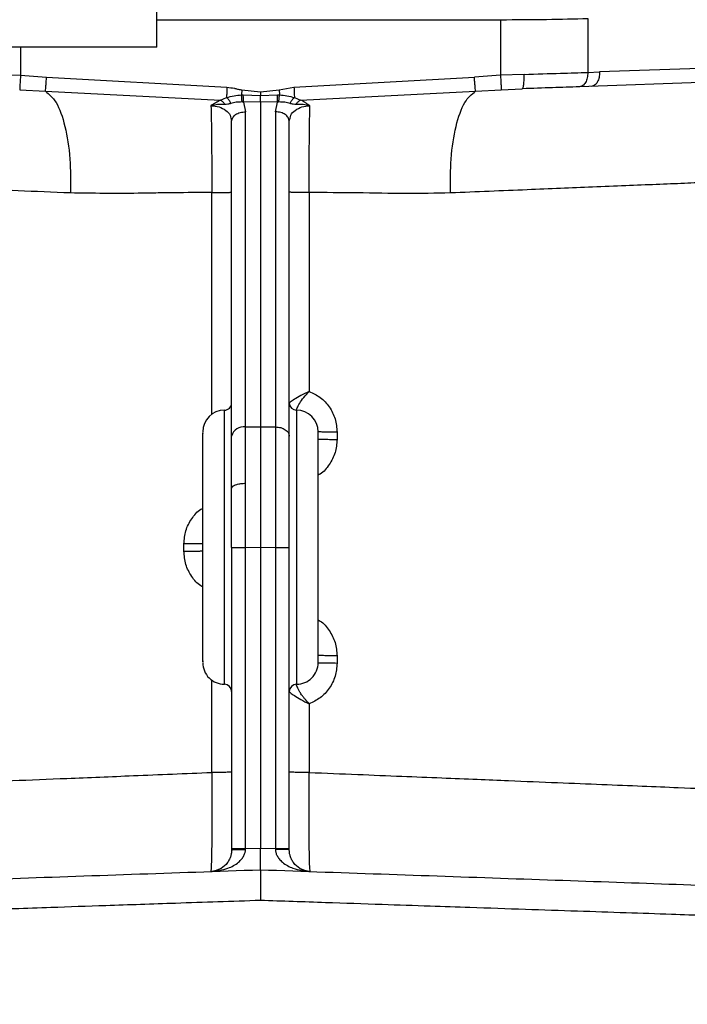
# Model space of a CAD drawing. Header units: inches. Extents: x 144.9 to 238.4, y 214.8 to 247.7.
# Tile 92 of 256: x 152.708 to 152.822, y 244.219 to 244.387. Entities that reach past the tile are written whole.
import ezdxf

# ---------------------------------------------------------------- set-up
doc = ezdxf.new("R2010")
doc.units = ezdxf.units.IN
doc.header["$LTSCALE"] = 0.25
doc.header["$MEASUREMENT"] = 0
doc.layers.add('ANNOTATIONS', color=1, linetype='Continuous')
doc.layers.add('MOTOR LH', color=7, linetype='Continuous')
doc.styles.add('ARIAL', font='arial.ttf', dxfattribs={"height": 0.09375})
doc.dimstyles.new('STANDARD$0', dxfattribs={"dimtxt": 0.09375, "dimasz": 0.09375, "dimexe": 0.03125, "dimexo": 0.046875, "dimgap": 0.09, "dimtad": 0, "dimtih": 1, "dimtoh": 1, "dimdec": 4, "dimzin": 0, "dimdsep": 46, "dimtxsty": 'ARIAL', "dimcen": 0.09, "dimadec": 0, "dimazin": 0, "dimtfac": 1, "dimtdec": 4, "dimtofl": 0, "dimtmove": 0, "dimatfit": 1, "dimfxl": 1, "dimtolj": 1, "dimtzin": 0, "dimarcsym": 0})

# ---------------------------------------------------------------- blocks, each defined once
blk = doc.blocks.new('*D64')
at = {"layer": 'ANNOTATIONS', "color": 0, "lineweight": -2, "transparency": 16777216}
for p, q in [((152.282684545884, 244.7210665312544), (152.282684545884, 245.6873671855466)), ((153.423309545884, 243.5376739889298), (153.423309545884, 245.6873671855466)), ((152.376434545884, 245.6561171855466), (152.5678870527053, 245.6561171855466)), ((153.329559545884, 245.6561171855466), (153.1381070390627, 245.6561171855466))]:
    blk.add_line(p, q, dxfattribs=at)
at = {"layer": 'ANNOTATIONS', "color": 0, "transparency": 16777216}
for points in [[(152.376434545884, 245.6717421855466), (152.376434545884, 245.6404921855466), (152.282684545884, 245.6561171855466)], [(153.329559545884, 245.6717421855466), (153.329559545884, 245.6404921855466), (153.423309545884, 245.6561171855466)]]:
    blk.add_solid(points, dxfattribs=at)
at = {"layer": 'defpoints', "color": 0, "transparency": 16777216}
for p in [(152.282684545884, 245.6561171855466), (152.282684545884, 244.6741915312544), (153.423309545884, 243.4907989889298)]:
    blk.add_point(p, dxfattribs=at)
at = {"layer": 'ANNOTATIONS', "color": 0, "transparency": 16777216, "insert": (152.852997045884, 245.6561171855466), "char_height": 0.09375, "attachment_point": 5, "style": 'ARIAL'}
blk.add_mtext('\\A1;18 5/8"', dxfattribs=at)
blk = doc.blocks.new('*D66')
at = {"layer": 'ANNOTATIONS', "color": 0, "lineweight": -2, "transparency": 16777216}
for p, q in [((151.9943491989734, 244.7850832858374), (151.9943491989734, 246.0537298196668)), ((153.423309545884, 243.5376739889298), (153.423309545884, 246.0537298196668)), ((152.0880991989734, 246.0224798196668), (152.5044876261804, 246.0224798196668)), ((153.329559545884, 246.0224798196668), (152.913171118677, 246.0224798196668))]:
    blk.add_line(p, q, dxfattribs=at)
at = {"layer": 'ANNOTATIONS', "color": 0, "transparency": 16777216}
for points in [[(152.0880991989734, 246.0381048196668), (152.0880991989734, 246.0068548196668), (151.9943491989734, 246.0224798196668)], [(153.329559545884, 246.0381048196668), (153.329559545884, 246.0068548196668), (153.423309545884, 246.0224798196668)]]:
    blk.add_solid(points, dxfattribs=at)
at = {"layer": 'defpoints', "color": 0, "transparency": 16777216}
for p in [(153.423309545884, 246.0224798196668), (151.9943491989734, 244.7382082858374), (153.423309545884, 243.4907989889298)]:
    blk.add_point(p, dxfattribs=at)
at = {"layer": 'ANNOTATIONS', "color": 0, "transparency": 16777216, "insert": (152.7088293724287, 246.0224798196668), "char_height": 0.09375, "attachment_point": 5, "style": 'ARIAL'}
blk.add_mtext('\\A1;24""', dxfattribs=at)

msp = doc.modelspace()

# ---------------------------------------------------------------- linework, layer by layer
at = {"layer": 'MOTOR LH'}
for p, q in [((152.7315051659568, 244.3826446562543), (152.7315051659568, 244.5807696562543)), ((152.8049995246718, 244.387540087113), (152.8049995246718, 244.3783507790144)), ((152.7315051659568, 244.3873326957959), (152.7901169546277, 244.3873326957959)), ((152.7901169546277, 244.3873326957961), (152.7901169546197, 244.3778536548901)), ((152.7315051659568, 244.3826446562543), (152.5847551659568, 244.3826446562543)), ((152.7082614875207, 244.3826446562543), (152.7082614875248, 244.3778536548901)), ((152.8404605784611, 244.3795891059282), (152.8070211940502, 244.3784213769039)), ((152.7042403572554, 244.37800941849), (152.7082614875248, 244.3778536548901)), ((152.7082614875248, 244.3778536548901), (152.7127167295, 244.3775546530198)), ((152.7127167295, 244.3775546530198), (152.7434757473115, 244.3758036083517)), ((152.754902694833, 244.3758036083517), (152.7856617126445, 244.3775546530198)), ((152.7901169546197, 244.3778536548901), (152.7856617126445, 244.3775546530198)), ((152.7941380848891, 244.37800941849), (152.7901169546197, 244.3778536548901)), ((152.8049995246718, 244.3783507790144), (152.8070211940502, 244.3784213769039)), ((152.7523497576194, 244.3753612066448), (152.754902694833, 244.3758036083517)), ((152.8390581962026, 244.3771299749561), (152.8035971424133, 244.3758916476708)), ((152.7081276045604, 244.3753998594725), (152.7125261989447, 244.3751206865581)), ((152.7125262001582, 244.3751206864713), (152.7423536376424, 244.3736320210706)), ((152.7423536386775, 244.3736320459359), (152.7434047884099, 244.3740596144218)), ((152.7460286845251, 244.3753612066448), (152.745951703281, 244.3744939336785)), ((152.745951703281, 244.3744939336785), (152.7462622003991, 244.3744952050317)), ((152.7460286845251, 244.3753612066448), (152.7491892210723, 244.3750451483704)), ((152.7462622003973, 244.3744952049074), (152.7491892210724, 244.3744204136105)), ((152.7462693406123, 244.3740760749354), (152.7462622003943, 244.3744952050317)), ((152.7491892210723, 244.3750451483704), (152.7523497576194, 244.3753612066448)), ((152.7491892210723, 244.375045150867), (152.749189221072, 244.3744204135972)), ((152.7491892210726, 244.3744204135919), (152.7521162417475, 244.3744952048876)), ((152.7521091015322, 244.3740760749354), (152.7521162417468, 244.3744952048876)), ((152.7521162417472, 244.3744952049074), (152.7524267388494, 244.3744939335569)), ((152.7523497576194, 244.3753612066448), (152.7524267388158, 244.3744939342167)), ((152.7549736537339, 244.3740596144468), (152.7560248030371, 244.3736320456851)), ((152.7560248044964, 244.3736320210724), (152.7858522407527, 244.3751206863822)), ((152.7858522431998, 244.3751206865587), (152.7902508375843, 244.3753998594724)), ((152.7902508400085, 244.3753998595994), (152.7938218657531, 244.375550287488)), ((152.744137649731, 244.3730331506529), (152.7440768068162, 244.3731876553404)), ((152.7491892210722, 244.3733216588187), (152.7462671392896, 244.3732857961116)), ((152.7462671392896, 244.3732857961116), (152.7466427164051, 244.3716411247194)), ((152.7491892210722, 244.3733216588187), (152.7491892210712, 244.3179220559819)), ((152.7521113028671, 244.3732857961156), (152.7491892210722, 244.3733216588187)), ((152.7517357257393, 244.3716411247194), (152.7521113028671, 244.3732857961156)), ((152.7542407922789, 244.373033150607), (152.75430163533, 244.3731876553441)), ((152.7442679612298, 244.3700601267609), (152.7444471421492, 244.3706527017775)), ((152.7466427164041, 244.3178896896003), (152.7466427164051, 244.3716411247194)), ((152.7517357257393, 244.3716411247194), (152.7517357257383, 244.3178896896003)), ((152.7541104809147, 244.3700601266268), (152.7539313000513, 244.370652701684)), ((152.7441395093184, 244.3705421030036), (152.7442679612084, 244.3700601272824)), ((152.7442679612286, 244.316308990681), (152.7442679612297, 244.3700601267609)), ((152.7541104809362, 244.3700601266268), (152.7542389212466, 244.3705420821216)), ((152.7541104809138, 244.316308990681), (152.7541104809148, 244.3700601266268)), ((152.7408821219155, 244.3199556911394), (152.7408839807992, 244.357850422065)), ((152.757494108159, 244.3578504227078), (152.757496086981, 244.3239462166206)), ((152.7430376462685, 244.2739898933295), (152.7430376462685, 244.3207418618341)), ((152.7553407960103, 244.320741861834), (152.7553349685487, 244.3207471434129)), ((152.755340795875, 244.3207418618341), (152.755340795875, 244.2739898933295)), ((152.7466427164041, 244.3178896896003), (152.7491892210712, 244.3179220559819)), ((152.7491892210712, 244.3179220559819), (152.7517357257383, 244.3178896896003)), ((152.7622435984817, 244.3169865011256), (152.762243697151, 244.3157561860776)), ((152.7361332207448, 244.2966863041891), (152.7361333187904, 244.2979166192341)), ((152.7442679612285, 244.297340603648), (152.7442679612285, 244.2457464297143)), ((152.7466427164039, 244.297340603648), (152.749189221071, 244.2973729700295)), ((152.7466427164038, 244.2459537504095), (152.7466427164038, 244.297340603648)), ((152.749189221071, 244.2973729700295), (152.7517357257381, 244.297340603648)), ((152.749189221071, 244.2973729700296), (152.749189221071, 244.2460426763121)), ((152.7517357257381, 244.297340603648), (152.7517357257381, 244.2459537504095)), ((152.7541104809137, 244.2457464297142), (152.7541104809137, 244.297340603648)), ((152.7622466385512, 244.2788467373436), (152.7622467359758, 244.2776164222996)), ((152.7442679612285, 244.2767997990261), (152.7442583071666, 244.2767997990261)), ((152.7408789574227, 244.2589488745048), (152.7408798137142, 244.274767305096)), ((152.755331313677, 244.2739756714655), (152.7553407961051, 244.2739898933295)), ((152.7574987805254, 244.2706567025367), (152.7574994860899, 244.2589488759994)), ((152.7442583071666, 244.2521934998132), (152.7442679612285, 244.2521934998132)), ((152.7442679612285, 244.2459537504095), (152.7466427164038, 244.2459537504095)), ((152.7466398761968, 244.2458292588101), (152.7466427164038, 244.2459537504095)), ((152.7466427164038, 244.2459537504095), (152.749189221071, 244.2460426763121)), ((152.749189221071, 244.2460426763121), (152.7517357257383, 244.2459537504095)), ((152.7517357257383, 244.2459537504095), (152.7517385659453, 244.2458292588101)), ((152.7517357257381, 244.2459537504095), (152.7541104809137, 244.2459537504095))]:
    msp.add_line(p, q, dxfattribs=at)
for centre, radius, start, end in [((152.7430376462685, 244.3219721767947), 0.001230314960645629, 269.9999999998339, 2.101181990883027e-08), ((152.755340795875, 244.3219721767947), 0.001230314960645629, 180.0000000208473, 269.9999999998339), ((152.7430376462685, 244.3170509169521), 0.00369094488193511, 90.00000000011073, 179.9999999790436), ((152.755340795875, 244.3170509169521), 0.00369094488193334, 2.095645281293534e-08, 89.99999670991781), ((152.7463377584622, 244.3157736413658), 0.002137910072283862, 81.79918477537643, 165.4983561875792), ((152.7430376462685, 244.2776808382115), 0.003690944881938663, 179.9999999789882, 270.0000000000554), ((152.755340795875, 244.2776808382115), 0.00369094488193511, 270, 2.106718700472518e-08), ((152.7430376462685, 244.2727595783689), 0.001230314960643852, 2.084734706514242e-08, 90), ((152.755340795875, 244.2727595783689), 0.001230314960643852, 90, 179.9999999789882)]:
    msp.add_arc(centre, radius, start, end, dxfattribs=at)
for points, knots in [([(152.7901169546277, 244.3873326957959), (152.792802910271, 244.3873420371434), (152.798174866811, 244.3873607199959), (152.8027246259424, 244.3874802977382), (152.8049995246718, 244.387540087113)], [0, 0, 0, 0, 0.4999957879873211, 1, 1, 1, 1]), ([(152.7082614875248, 244.3778536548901), (152.7082451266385, 244.3775538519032), (152.7082111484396, 244.3769312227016), (152.7081669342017, 244.3761210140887), (152.7081355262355, 244.3755453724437), (152.708130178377, 244.3754471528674), (152.7081276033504, 244.3753998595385)], [0, 0, 0, 0, 0.2407582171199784, 0.5000053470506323, 0.75924950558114, 1, 1, 1, 1]), ([(152.7125262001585, 244.375120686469), (152.7125312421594, 244.3751852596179), (152.7125416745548, 244.3753188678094), (152.712586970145, 244.37589751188), (152.7126480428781, 244.3766774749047), (152.7126943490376, 244.3772688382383), (152.7127167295, 244.3775546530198)], [0, 0, 0, 0, 0.2416447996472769, 0.4999868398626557, 0.7583361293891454, 1, 1, 1, 1]), ([(152.7858522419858, 244.3751206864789), (152.7858472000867, 244.3751852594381), (152.7858367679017, 244.3753188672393), (152.785791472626, 244.375897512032), (152.7857303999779, 244.3766774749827), (152.7856840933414, 244.3772688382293), (152.7856617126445, 244.3775546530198)], [0, 0, 0, 0, 0.2416448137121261, 0.4999868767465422, 0.7583361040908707, 1, 1, 1, 1]), ([(152.7901169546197, 244.3778536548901), (152.7901333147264, 244.3775538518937), (152.7901672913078, 244.3769312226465), (152.7902115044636, 244.3761210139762), (152.7902429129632, 244.3755453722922), (152.7902482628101, 244.3754471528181), (152.7902508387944, 244.3753998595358)], [0, 0, 0, 0, 0.2407581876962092, 0.5000053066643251, 0.7592494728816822, 1, 1, 1, 1]), ([(152.7938218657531, 244.375550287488), (152.7938710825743, 244.3755846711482), (152.7939467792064, 244.3756375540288), (152.7940293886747, 244.3759453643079), (152.7940825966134, 244.376262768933), (152.794120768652, 244.3766559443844), (152.79415116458, 244.3772268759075), (152.7941432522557, 244.3777010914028), (152.7941381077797, 244.3780094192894)], [0, 0, 0, 0, 0.2395353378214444, 0.3684110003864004, 0.4999998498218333, 0.6315887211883, 0.7604644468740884, 1, 1, 1, 1]), ([(152.7941380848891, 244.37800941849), (152.7962732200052, 244.3780762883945), (152.8001772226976, 244.3781985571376), (152.8034958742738, 244.3783033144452), (152.8049995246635, 244.3783507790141)], [0, 0, 0, 0, 0.5469092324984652, 1, 1, 1, 1]), ([(152.7434757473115, 244.3758036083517), (152.7434693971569, 244.375647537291), (152.7434564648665, 244.3753296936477), (152.7434376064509, 244.3748662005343), (152.7434197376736, 244.3744270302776), (152.7434097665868, 244.3741819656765), (152.743404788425, 244.3740596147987)], [0, 0, 0, 0, 0.2414344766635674, 0.4916889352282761, 0.7462207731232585, 0.9999999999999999, 0.9999999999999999, 0.9999999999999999, 0.9999999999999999]), ([(152.7434757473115, 244.3758036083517), (152.7439071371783, 244.3757634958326), (152.7443650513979, 244.3757209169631), (152.7449970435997, 244.3755757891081), (152.7454152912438, 244.3754651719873), (152.745815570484, 244.3753973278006), (152.7460286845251, 244.3753612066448)], [0, 0, 0, 0, 0.4998569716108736, 0.5305910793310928, 0.7500803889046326, 1, 1, 1, 1]), ([(152.754902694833, 244.3758036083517), (152.7549090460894, 244.3756475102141), (152.7549219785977, 244.375329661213), (152.754940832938, 244.37486626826), (152.7549587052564, 244.3744270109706), (152.7549686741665, 244.3741819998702), (152.7549736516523, 244.3740596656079)], [0, 0, 0, 0, 0.2414772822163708, 0.4916990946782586, 0.7462049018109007, 1, 1, 1, 1]), ([(152.8035971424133, 244.3758916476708), (152.8020963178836, 244.3758392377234), (152.7990945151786, 244.375734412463), (152.7955794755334, 244.3756116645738), (152.7938218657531, 244.3755502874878)], [0, 0, 0, 0, 0.4999744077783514, 1, 1, 1, 1]), ([(152.7125261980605, 244.3751206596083), (152.713158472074, 244.3746174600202), (152.7144581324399, 244.3735831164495), (152.7159282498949, 244.3693655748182), (152.7168078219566, 244.363848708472), (152.7167896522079, 244.3597509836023), (152.7167809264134, 244.3577831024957)], [0, 0, 0, 0, 0.246397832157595, 0.5064789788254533, 0.7629927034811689, 1, 1, 1, 1]), ([(152.7434047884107, 244.3740596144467), (152.7438248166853, 244.3741789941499), (152.7446384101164, 244.3744102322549), (152.7455235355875, 244.3744666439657), (152.7459517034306, 244.3744939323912)], [0, 0, 0, 0, 0.5162631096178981, 1, 1, 1, 1]), ([(152.7440768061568, 244.3731876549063), (152.7440358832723, 244.3732720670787), (152.743953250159, 244.3734425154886), (152.7437864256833, 244.3736834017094), (152.7436009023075, 244.3738982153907), (152.7434693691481, 244.3740064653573), (152.7434047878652, 244.3740596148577)], [0, 0, 0, 0, 0.2497396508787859, 0.5042842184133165, 0.7566091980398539, 1, 1, 1, 1]), ([(152.7460471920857, 244.3733010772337), (152.74604336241, 244.3733869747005), (152.7460355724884, 244.3735616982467), (152.7460133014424, 244.3738713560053), (152.7459850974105, 244.3741922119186), (152.7459627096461, 244.3743944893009), (152.7459517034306, 244.3744939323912)], [0, 0, 0, 0, 0.2458102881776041, 0.5000013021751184, 0.7541919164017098, 1, 1, 1, 1]), ([(152.7462671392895, 244.373285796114), (152.7462688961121, 244.373402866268), (152.746272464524, 244.3736406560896), (152.7462703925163, 244.3739294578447), (152.7462693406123, 244.3740760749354)], [0, 0, 0, 0, 0.4923261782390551, 1, 1, 1, 1]), ([(152.7491892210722, 244.3733216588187), (152.7491892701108, 244.3733967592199), (152.7491893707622, 244.3735509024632), (152.7491895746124, 244.3738279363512), (152.7491893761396, 244.3741258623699), (152.7491892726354, 244.3743224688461), (152.749189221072, 244.374420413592)], [0, 0, 0, 0, 0.2381863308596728, 0.4888763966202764, 0.7453701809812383, 1, 1, 1, 1]), ([(152.7521113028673, 244.3732857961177), (152.7521095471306, 244.3734028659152), (152.7521059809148, 244.3736406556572), (152.7521080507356, 244.3739294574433), (152.7521091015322, 244.3740760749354)], [0, 0, 0, 0, 0.4923248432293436, 1, 1, 1, 1]), ([(152.7523312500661, 244.3733010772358), (152.7523350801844, 244.3733869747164), (152.7523428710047, 244.3735616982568), (152.7523651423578, 244.3738713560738), (152.7523933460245, 244.3741922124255), (152.7524157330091, 244.3743944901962), (152.7524267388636, 244.3744939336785)], [0, 0, 0, 0, 0.2458101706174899, 0.500000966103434, 0.7541912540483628, 1, 1, 1, 1]), ([(152.7524267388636, 244.3744939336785), (152.7528549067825, 244.3744666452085), (152.7537400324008, 244.3744102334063), (152.7545536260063, 244.3741789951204), (152.7549736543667, 244.3740596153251)], [0, 0, 0, 0, 0.4837368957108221, 1, 1, 1, 1]), ([(152.754301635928, 244.3731876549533), (152.7543425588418, 244.3732720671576), (152.7544251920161, 244.3734425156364), (152.7545920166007, 244.3736834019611), (152.7547775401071, 244.3738982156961), (152.7549090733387, 244.374006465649), (152.7549736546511, 244.3740596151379)], [0, 0, 0, 0, 0.2497396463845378, 0.5042842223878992, 0.756609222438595, 0.9999999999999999, 0.9999999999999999, 0.9999999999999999, 0.9999999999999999]), ([(152.7815978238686, 244.357783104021), (152.7815890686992, 244.35975099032), (152.7815708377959, 244.3638487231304), (152.7824503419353, 244.3693655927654), (152.7839203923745, 244.3735831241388), (152.7852199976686, 244.3746174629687), (152.7858522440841, 244.3751206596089)], [0, 0, 0, 0, 0.237007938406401, 0.4935220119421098, 0.7536029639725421, 1, 1, 1, 1]), ([(152.7407514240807, 244.3726537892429), (152.7407671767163, 244.3719886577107), (152.7408077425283, 244.3702758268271), (152.7408544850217, 244.3665406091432), (152.7408828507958, 244.3620756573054), (152.740883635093, 244.3591430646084), (152.740883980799, 244.3578504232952)], [0, 0, 0, 0, 0.1938026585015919, 0.499075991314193, 0.7792004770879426, 1, 1, 1, 1]), ([(152.7430779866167, 244.3728937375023), (152.7426894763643, 244.3728985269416), (152.7419564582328, 244.3729075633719), (152.7411367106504, 244.372735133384), (152.7407514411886, 244.3726540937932)], [0, 0, 0, 0, 0.5300145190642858, 1, 1, 1, 1]), ([(152.7407514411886, 244.3726540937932), (152.7412224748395, 244.3726111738), (152.7421671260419, 244.3725250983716), (152.7433126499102, 244.3719111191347), (152.7440164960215, 244.3712030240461), (152.7441083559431, 244.3707094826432), (152.7441395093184, 244.3705421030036)], [0, 0, 0, 0, 0.2824160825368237, 0.5663813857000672, 0.85294257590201, 1, 1, 1, 1]), ([(152.7423536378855, 244.3736320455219), (152.7420859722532, 244.3734823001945), (152.7415507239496, 244.3731828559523), (152.7410180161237, 244.3728302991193), (152.7407517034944, 244.3726540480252)], [0, 0, 0, 0, 0.5000774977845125, 1, 1, 1, 1]), ([(152.7423536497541, 244.3736320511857), (152.7424240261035, 244.3735978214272), (152.7425666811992, 244.3735284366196), (152.7427666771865, 244.3733549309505), (152.7429451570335, 244.3731425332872), (152.7430339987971, 244.3729758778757), (152.7430778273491, 244.3728936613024)], [0, 0, 0, 0, 0.2466658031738, 0.4999994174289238, 0.7533333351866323, 1, 1, 1, 1]), ([(152.7441376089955, 244.3730331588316), (152.7439619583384, 244.3729870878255), (152.7436057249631, 244.3728936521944), (152.7432555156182, 244.3728937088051), (152.7430779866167, 244.3728937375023)], [0, 0, 0, 0, 0.4930774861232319, 1, 1, 1, 1]), ([(152.7460471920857, 244.3733010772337), (152.7457066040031, 244.3732924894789), (152.7450100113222, 244.3732749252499), (152.7444326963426, 244.3731149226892), (152.7441376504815, 244.3730331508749)], [0, 0, 0, 0, 0.4889343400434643, 1, 1, 1, 1]), ([(152.746267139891, 244.3732857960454), (152.7462306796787, 244.3732894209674), (152.7461574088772, 244.3732967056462), (152.7460840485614, 244.3732996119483), (152.7460471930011, 244.3733010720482)], [0, 0, 0, 0, 0.4976090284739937, 1, 1, 1, 1]), ([(152.752331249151, 244.3733010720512), (152.7522943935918, 244.3732996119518), (152.7522210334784, 244.3732967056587), (152.7521477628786, 244.3732894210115), (152.7521113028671, 244.3732857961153)], [0, 0, 0, 0, 0.5023923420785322, 0.9999999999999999, 0.9999999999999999, 0.9999999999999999, 0.9999999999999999]), ([(152.7542407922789, 244.373033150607), (152.7539457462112, 244.3731149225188), (152.7533684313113, 244.3732749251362), (152.752671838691, 244.3732924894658), (152.7523312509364, 244.3733010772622)], [0, 0, 0, 0, 0.5110660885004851, 1, 1, 1, 1]), ([(152.7542389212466, 244.3705420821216), (152.7542700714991, 244.3707094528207), (152.7543619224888, 244.3712029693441), (152.7550657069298, 244.3719110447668), (152.7562111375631, 244.3725250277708), (152.7571557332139, 244.372611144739), (152.7576267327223, 244.372654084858)], [0, 0, 0, 0, 0.1470567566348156, 0.433617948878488, 0.7175874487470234, 1, 1, 1, 1]), ([(152.7553004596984, 244.3728937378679), (152.7551229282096, 244.3728937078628), (152.7547727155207, 244.3728936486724), (152.7544164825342, 244.3729870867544), (152.7542408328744, 244.3730331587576)], [0, 0, 0, 0, 0.5069247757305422, 1, 1, 1, 1]), ([(152.7576267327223, 244.372654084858), (152.7572420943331, 244.3727350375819), (152.756422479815, 244.3729075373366), (152.7556894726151, 244.3728985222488), (152.7553004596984, 244.3728937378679)], [0, 0, 0, 0, 0.469291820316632, 0.9999999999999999, 0.9999999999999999, 0.9999999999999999, 0.9999999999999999]), ([(152.7553006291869, 244.3728936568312), (152.7553444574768, 244.3729758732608), (152.7554332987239, 244.3731425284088), (152.7556117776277, 244.37335492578), (152.755811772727, 244.3735284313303), (152.7559544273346, 244.3735978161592), (152.7560248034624, 244.3736320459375)], [0, 0, 0, 0, 0.2466665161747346, 0.5000003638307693, 0.7533340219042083, 1, 1, 1, 1]), ([(152.7576267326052, 244.3726540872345), (152.7576267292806, 244.3726541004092), (152.7576267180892, 244.3726541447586), (152.7576266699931, 244.3726543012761), (152.7576264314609, 244.3726548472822), (152.7576250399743, 244.3726567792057), (152.7576162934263, 244.3726632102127), (152.7575957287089, 244.3726739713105), (152.7575627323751, 244.3726979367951), (152.7574977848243, 244.3727403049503), (152.7573724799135, 244.3728242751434), (152.7571276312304, 244.372982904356), (152.7566750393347, 244.3732748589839), (152.7562805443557, 244.3734915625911), (152.7560248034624, 244.3736320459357)], [0, 0, 0, 0, 2.810596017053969e-05, 9.461166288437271e-05, 0.0003359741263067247, 0.001220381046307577, 0.004519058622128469, 0.01747225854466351, 0.03478294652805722, 0.06923594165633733, 0.1374645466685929, 0.2711810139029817, 0.527525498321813, 1, 1, 1, 1]), ([(152.7574941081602, 244.3578504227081), (152.7574942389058, 244.3590519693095), (152.757494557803, 244.3619826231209), (152.7575215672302, 244.3663723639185), (152.7575687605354, 244.3701979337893), (152.7576095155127, 244.3719238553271), (152.7576267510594, 244.3726537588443)], [0, 0, 0, 0, 0.205336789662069, 0.5008303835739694, 0.7888979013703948, 1, 1, 1, 1]), ([(152.7167809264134, 244.3577831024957), (152.713780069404, 244.35790591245), (152.7079480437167, 244.3581445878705), (152.6998822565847, 244.3584748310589), (152.692262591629, 244.3587871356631), (152.6851045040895, 244.3590800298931), (152.6784178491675, 244.3593538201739), (152.6712658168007, 244.3596469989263), (152.664118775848, 244.3599388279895), (152.6577190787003, 244.3602001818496), (152.6529987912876, 244.3603942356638), (152.651335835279, 244.360462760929), (152.6505129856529, 244.3604966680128)], [0, 0, 0, 0, 0.08837699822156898, 0.1717565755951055, 0.2501394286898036, 0.3362471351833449, 0.4196069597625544, 0.5002199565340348, 0.6289848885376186, 0.7552000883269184, 0.8788702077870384, 1, 1, 1, 1]), ([(152.8478654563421, 244.3604966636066), (152.8470430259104, 244.3604627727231), (152.8453809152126, 244.3603942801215), (152.8411933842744, 244.3602221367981), (152.8364704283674, 244.3600290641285), (152.831589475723, 244.3598298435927), (152.8265201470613, 244.3596226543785), (152.8214990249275, 244.3594168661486), (152.8167060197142, 244.3592205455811), (152.8114766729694, 244.359006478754), (152.8042650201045, 244.3587113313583), (152.7944703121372, 244.3583098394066), (152.7860152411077, 244.3579638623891), (152.7815978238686, 244.357783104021)], [0, 0, 0, 0, 0.1211240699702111, 0.2447886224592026, 0.3286819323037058, 0.4137093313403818, 0.4998722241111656, 0.5600793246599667, 0.6218325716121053, 0.6851324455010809, 0.7499794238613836, 0.8693748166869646, 1, 1, 1, 1]), ([(152.7408839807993, 244.3578504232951), (152.7387419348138, 244.3578464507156), (152.7355544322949, 244.357840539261), (152.7316388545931, 244.3577771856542), (152.7296621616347, 244.3577458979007), (152.7286695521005, 244.3577300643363), (152.728413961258, 244.3577259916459), (152.728346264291, 244.3577249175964), (152.7283266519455, 244.3577246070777), (152.7244177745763, 244.3576638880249), (152.7205983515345, 244.3577235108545), (152.7167809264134, 244.3577831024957)], [0, 0, 0, 0, 0.2615706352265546, 0.3892339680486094, 0.4824090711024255, 0.506244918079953, 0.512474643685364, 0.5141674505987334, 0.5146583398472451, 0.514912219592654, 1, 1, 1, 1]), ([(152.7815978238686, 244.357783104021), (152.77907443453, 244.3577298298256), (152.7738506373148, 244.3576195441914), (152.7657811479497, 244.3578232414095), (152.7602293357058, 244.3578414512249), (152.757494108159, 244.3578504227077)], [0, 0, 0, 0, 0.3216064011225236, 0.6657738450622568, 1, 1, 1, 1]), ([(152.7574960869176, 244.3239462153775), (152.757013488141, 244.3237077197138), (152.7560616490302, 244.3232373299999), (152.7549596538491, 244.3225885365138), (152.7542432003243, 244.3221042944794), (152.75415283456, 244.3220167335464), (152.754110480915, 244.3219756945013)], [0, 0, 0, 0, 0.2768584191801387, 0.5460533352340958, 0.7872391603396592, 0.9999999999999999, 0.9999999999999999, 0.9999999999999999, 0.9999999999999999]), ([(152.7553349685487, 244.3207471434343), (152.755335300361, 244.3207778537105), (152.7553359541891, 244.3208383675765), (152.7554724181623, 244.3211988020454), (152.7558317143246, 244.3218903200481), (152.7565424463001, 244.3229126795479), (152.7571772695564, 244.3236006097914), (152.7574961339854, 244.32394614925)], [0, 0, 0, 0, 0.1351017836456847, 0.2662148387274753, 0.5145907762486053, 0.7561845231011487, 1, 1, 1, 1]), ([(152.7574960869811, 244.3239462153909), (152.7581489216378, 244.3236369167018), (152.7594773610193, 244.3230075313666), (152.7610010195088, 244.3213363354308), (152.7620447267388, 244.3192787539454), (152.7621772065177, 244.3177517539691), (152.7622435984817, 244.3169865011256)], [0, 0, 0, 0, 0.2409171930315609, 0.490237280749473, 0.7445334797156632, 1, 1, 1, 1]), ([(152.7393467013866, 244.277960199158), (152.7393467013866, 244.2778812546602), (152.7393467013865, 244.2775490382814), (152.7393467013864, 244.2796154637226), (152.7393467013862, 244.2839404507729), (152.7393467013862, 244.2902110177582), (152.7393467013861, 244.2973741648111), (152.7393467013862, 244.3045321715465), (152.7393467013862, 244.3107962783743), (152.7393467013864, 244.3151184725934), (152.7393467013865, 244.3171840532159), (152.7393467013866, 244.3168507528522), (152.7393467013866, 244.3167717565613)], [0, 0, 0, 0, 0.03616353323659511, 0.152184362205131, 0.268109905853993, 0.3841755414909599, 0.5001645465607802, 0.6160475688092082, 0.7319361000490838, 0.8478961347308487, 0.9639495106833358, 1, 1, 1, 1]), ([(152.7466372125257, 244.3082745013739), (152.7466374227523, 244.3099896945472), (152.7466378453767, 244.313437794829), (152.7466410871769, 244.3164006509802), (152.7466427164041, 244.3178896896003)], [0, 0, 0, 0, 0.4974313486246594, 1, 1, 1, 1]), ([(152.7491892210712, 244.3179220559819), (152.7491893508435, 244.3164369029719), (152.7491896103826, 244.3134666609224), (152.7491901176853, 244.3083550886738), (152.7491896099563, 244.3029544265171), (152.7491893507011, 244.2992334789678), (152.749189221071, 244.2973729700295)], [0, 0, 0, 0, 0.2500060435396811, 0.5000013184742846, 0.7499959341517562, 1, 1, 1, 1]), ([(152.7517357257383, 244.3178896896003), (152.7517374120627, 244.3164045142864), (152.751740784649, 244.3134342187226), (152.7517424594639, 244.3083226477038), (152.7517407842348, 244.3029220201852), (152.7517374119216, 244.2992010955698), (152.7517357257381, 244.297340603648)], [0, 0, 0, 0, 0.250005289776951, 0.5000013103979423, 0.7499966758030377, 1, 1, 1, 1]), ([(152.7590317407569, 244.2776808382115), (152.7590317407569, 244.2779437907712), (152.7590317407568, 244.2783482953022), (152.7590317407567, 244.2808029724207), (152.7590317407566, 244.2833435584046), (152.7590317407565, 244.2864972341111), (152.7590317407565, 244.291080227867), (152.7590317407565, 244.2973658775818), (152.7590317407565, 244.3036515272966), (152.7590317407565, 244.3082345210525), (152.7590317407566, 244.311388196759), (152.7590317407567, 244.3139287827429), (152.7590317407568, 244.3163834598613), (152.7590317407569, 244.3167879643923), (152.7590317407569, 244.3170509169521)], [0, 0, 0, 0, 0.1197284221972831, 0.1841803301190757, 0.2499999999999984, 0.3158196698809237, 0.3802715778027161, 0.5000000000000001, 0.6197284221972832, 0.6841803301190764, 0.7500000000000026, 0.8158196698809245, 0.8802715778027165, 1, 1, 1, 1]), ([(152.7442679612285, 244.3074334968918), (152.7442679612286, 244.3090248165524), (152.7442679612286, 244.3122074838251), (152.7442679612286, 244.3149418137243), (152.7442679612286, 244.316308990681)], [0, 0, 0, 0, 0.4999956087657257, 1, 1, 1, 1]), ([(152.7541104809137, 244.297340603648), (152.7541104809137, 244.2990562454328), (152.7541104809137, 244.3024909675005), (152.7541104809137, 244.3074780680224), (152.7541104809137, 244.3121979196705), (152.7541104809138, 244.3149395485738), (152.7541104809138, 244.316308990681)], [0, 0, 0, 0, 0.2497497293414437, 0.5000000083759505, 0.7502502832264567, 1, 1, 1, 1]), ([(152.762243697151, 244.3157561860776), (152.7621785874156, 244.3149875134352), (152.7620487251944, 244.3134543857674), (152.7609821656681, 244.3114304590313), (152.7599231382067, 244.3101142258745), (152.7591487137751, 244.3097067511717), (152.7590317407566, 244.3096452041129)], [0, 0, 0, 0, 0.3181762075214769, 0.6346066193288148, 0.9448091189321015, 1, 1, 1, 1]), ([(152.7442679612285, 244.3074334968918), (152.7443094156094, 244.3075501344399), (152.7443955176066, 244.3077923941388), (152.7450311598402, 244.3080706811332), (152.745825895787, 244.3082378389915), (152.7463735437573, 244.308262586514), (152.7466372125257, 244.3082745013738)], [0, 0, 0, 0, 0.270727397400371, 0.5623089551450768, 0.7892707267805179, 1, 1, 1, 1]), ([(152.7442679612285, 244.297340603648), (152.7442679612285, 244.2990616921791), (152.7442679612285, 244.3025038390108), (152.7442679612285, 244.3057902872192), (152.7442679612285, 244.3074334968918)], [0, 0, 0, 0, 0.5000043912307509, 1, 1, 1, 1]), ([(152.7466427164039, 244.297340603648), (152.7466410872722, 244.2992146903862), (152.7466378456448, 244.3029437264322), (152.7466374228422, 244.3065036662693), (152.7466372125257, 244.3082745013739)], [0, 0, 0, 0, 0.5025660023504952, 1, 1, 1, 1]), ([(152.7361333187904, 244.2979166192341), (152.7361980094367, 244.2986825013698), (152.7363272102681, 244.3002121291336), (152.7373909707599, 244.3022381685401), (152.7384539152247, 244.3035547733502), (152.7392292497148, 244.3039637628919), (152.7393467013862, 244.3040257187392)], [0, 0, 0, 0, 0.3173912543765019, 0.6338971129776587, 0.9445408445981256, 1, 1, 1, 1]), ([(152.7393467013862, 244.2905762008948), (152.7392299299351, 244.2906377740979), (152.7384552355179, 244.2910462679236), (152.7373929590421, 244.2923611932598), (152.736327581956, 244.2943866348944), (152.7361980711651, 244.2959189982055), (152.7361332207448, 244.2966863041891)], [0, 0, 0, 0, 0.05512072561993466, 0.3656862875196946, 0.6823777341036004, 1, 1, 1, 1]), ([(152.7590317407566, 244.284958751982), (152.7591488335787, 244.2848971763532), (152.7599223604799, 244.2844904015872), (152.7609823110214, 244.2831752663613), (152.7620508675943, 244.281150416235), (152.7621811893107, 244.2796168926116), (152.7622466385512, 244.2788467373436)], [0, 0, 0, 0, 0.05522658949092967, 0.3648323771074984, 0.6810106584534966, 0.9999999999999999, 0.9999999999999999, 0.9999999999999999, 0.9999999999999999]), ([(152.7622467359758, 244.2776164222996), (152.7621806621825, 244.2768526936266), (152.7620485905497, 244.2753261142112), (152.7610065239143, 244.2732695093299), (152.7594829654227, 244.2715967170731), (152.7581523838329, 244.2709663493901), (152.7574987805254, 244.2706567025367)], [0, 0, 0, 0, 0.2547049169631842, 0.5091170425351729, 0.7588703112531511, 1, 1, 1, 1]), ([(152.7574987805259, 244.2706567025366), (152.7574985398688, 244.2706567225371), (152.7574978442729, 244.2706567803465), (152.7574957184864, 244.2706576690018), (152.7574897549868, 244.2706633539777), (152.7574808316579, 244.2706765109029), (152.75745822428, 244.2706975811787), (152.7574190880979, 244.2707397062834), (152.7573390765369, 244.2708227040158), (152.7571823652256, 244.2709920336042), (152.757030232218, 244.2711625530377), (152.7568898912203, 244.2713250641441), (152.7567251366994, 244.2715198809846), (152.7565317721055, 244.2717613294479), (152.7562953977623, 244.2720783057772), (152.7560426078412, 244.2724422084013), (152.7556766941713, 244.273036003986), (152.7553612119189, 244.2737152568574), (152.7553410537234, 244.2738908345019), (152.7553313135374, 244.2739756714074)], [0, 0, 0, 0, 0.000124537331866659, 0.0003599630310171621, 0.001169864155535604, 0.004310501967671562, 0.008554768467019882, 0.01704809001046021, 0.03405486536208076, 0.06815678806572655, 0.1367389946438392, 0.1535150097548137, 0.1818317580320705, 0.2727556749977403, 0.3217241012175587, 0.4053643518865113, 0.5337320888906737, 0.7747052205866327, 1, 1, 1, 1]), ([(152.754110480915, 244.2727501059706), (152.754152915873, 244.2726947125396), (152.7542434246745, 244.2725765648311), (152.7549608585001, 244.2720526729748), (152.756063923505, 244.2713737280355), (152.7570160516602, 244.2708979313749), (152.757498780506, 244.2706567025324)], [0, 0, 0, 0, 0.212950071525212, 0.4541975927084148, 0.7232782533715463, 1, 1, 1, 1]), ([(152.6480540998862, 244.2551581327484), (152.6485668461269, 244.2551790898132), (152.6495982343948, 244.2552212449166), (152.6528399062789, 244.2553536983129), (152.6568951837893, 244.2555190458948), (152.6614724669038, 244.2557061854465), (152.6662194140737, 244.2559001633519), (152.6716987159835, 244.2561237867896), (152.6770390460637, 244.2563416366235), (152.6819701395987, 244.2565431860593), (152.6863005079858, 244.2567202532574), (152.6909602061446, 244.2569106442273), (152.6959509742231, 244.2571143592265), (152.7012717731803, 244.2573314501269), (152.7079752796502, 244.2576048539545), (152.7166781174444, 244.2579615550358), (152.7280216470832, 244.2584247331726), (152.7363990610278, 244.2587662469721), (152.7408789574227, 244.2589488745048)], [0, 0, 0, 0, 0.08234597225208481, 0.1656387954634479, 0.2498793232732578, 0.3104312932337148, 0.3722804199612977, 0.4354267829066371, 0.4998704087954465, 0.5386141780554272, 0.5785337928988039, 0.619629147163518, 0.6619001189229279, 0.7053465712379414, 0.7499683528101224, 0.8208520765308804, 0.9041990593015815, 1, 1, 1, 1]), ([(152.7408789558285, 244.2589488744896), (152.7408918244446, 244.2567188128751), (152.74091751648, 244.252266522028), (152.7408853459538, 244.2466955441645), (152.7408114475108, 244.2428151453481), (152.7407410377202, 244.242310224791), (152.7407058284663, 244.2420577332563)], [0, 0, 0, 0, 0.2506443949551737, 0.5004084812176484, 0.7501733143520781, 1, 1, 1, 1]), ([(152.7576726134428, 244.2420577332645), (152.7576373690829, 244.2423107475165), (152.7575668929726, 244.242816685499), (152.7574929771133, 244.2467042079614), (152.757460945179, 244.2522771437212), (152.7574866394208, 244.2567250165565), (152.75749948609, 244.2589488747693)], [0, 0, 0, 0, 0.2500793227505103, 0.5000691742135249, 0.7500433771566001, 1, 1, 1, 1]), ([(152.75749948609, 244.2589488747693), (152.7602616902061, 244.2588362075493), (152.7655755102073, 244.2586194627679), (152.7731176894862, 244.2583121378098), (152.7799189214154, 244.2580343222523), (152.7859778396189, 244.2577862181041), (152.7926089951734, 244.257514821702), (152.7997865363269, 244.257222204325), (152.8074018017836, 244.2569113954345), (152.8142724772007, 244.2566305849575), (152.8214429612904, 244.2563373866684), (152.828636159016, 244.256044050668), (152.8354672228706, 244.2557650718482), (152.8420392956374, 244.2554963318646), (152.8477053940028, 244.2552653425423), (152.8494562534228, 244.2551936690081), (152.8503243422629, 244.2551581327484)], [0, 0, 0, 0, 0.059038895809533, 0.1135767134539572, 0.1636121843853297, 0.2091441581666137, 0.2501716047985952, 0.3166598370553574, 0.3805064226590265, 0.441710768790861, 0.5002723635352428, 0.5859020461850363, 0.6692275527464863, 0.750248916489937, 0.8761715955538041, 0.9999999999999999, 0.9999999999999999, 0.9999999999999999, 0.9999999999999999]), ([(152.7407058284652, 244.2420577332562), (152.7417007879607, 244.2421723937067), (152.7433694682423, 244.242364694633), (152.7451324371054, 244.243317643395), (152.7459871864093, 244.2441604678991), (152.7463659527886, 244.2447283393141), (152.7465909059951, 244.2452880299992), (152.7466242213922, 244.2456562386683), (152.7466398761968, 244.2458292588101)], [0, 0, 0, 0, 0.407906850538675, 0.6841143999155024, 0.7833402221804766, 0.8689319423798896, 0.9384115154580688, 1, 1, 1, 1]), ([(152.7442679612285, 244.2457464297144), (152.7442607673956, 244.2455744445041), (152.7442453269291, 244.2452053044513), (152.7441157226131, 244.2446479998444), (152.7438934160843, 244.2440857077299), (152.7433839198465, 244.2432561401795), (152.7423244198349, 244.24232824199), (152.7413104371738, 244.2421587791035), (152.7407058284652, 244.2420577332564)], [0, 0, 0, 0, 0.0613292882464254, 0.1316339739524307, 0.2170341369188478, 0.3158672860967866, 0.5920713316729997, 0.9999999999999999, 0.9999999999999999, 0.9999999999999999, 0.9999999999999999]), ([(152.7442679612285, 244.2457464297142), (152.7443006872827, 244.2457566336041), (152.7443687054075, 244.2457778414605), (152.7449147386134, 244.2458053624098), (152.7457115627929, 244.2458247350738), (152.7463383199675, 244.2458277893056), (152.7466398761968, 244.2458292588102)], [0, 0, 0, 0, 0.2405686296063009, 0.4999999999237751, 0.7594313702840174, 1, 1, 1, 1]), ([(152.7491892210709, 244.2423539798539), (152.7491892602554, 244.2423689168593), (152.7491893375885, 244.2423983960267), (152.7491895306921, 244.2426974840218), (152.7491890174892, 244.2433681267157), (152.7491895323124, 244.2443718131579), (152.7491893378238, 244.245294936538), (152.749189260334, 244.2457912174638), (152.749189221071, 244.2460426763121)], [0, 0, 0, 0, 0.1304412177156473, 0.2574343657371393, 0.4999995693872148, 0.742576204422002, 0.8695668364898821, 1, 1, 1, 1]), ([(152.7517385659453, 244.2458292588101), (152.7517541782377, 244.2456569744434), (152.7517876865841, 244.2452872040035), (152.7520133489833, 244.244726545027), (152.7523930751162, 244.2441587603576), (152.7532466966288, 244.2433171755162), (152.7550089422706, 244.2423647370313), (152.7566776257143, 244.2421724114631), (152.7576726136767, 244.2420577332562)], [0, 0, 0, 0, 0.06133121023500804, 0.1316339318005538, 0.2170340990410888, 0.3158672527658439, 0.5920713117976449, 1, 1, 1, 1]), ([(152.7541104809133, 244.2457464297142), (152.7540777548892, 244.2457566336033), (152.7540097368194, 244.2457778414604), (152.7534637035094, 244.2458053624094), (152.7526668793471, 244.2458247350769), (152.7520401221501, 244.2458277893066), (152.7517385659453, 244.2458292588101)], [0, 0, 0, 0, 0.2405686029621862, 0.499999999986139, 0.7594313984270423, 1, 1, 1, 1]), ([(152.7576726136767, 244.2420577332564), (152.7570680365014, 244.2421587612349), (152.7560540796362, 244.2423281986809), (152.7549940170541, 244.243256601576), (152.7544840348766, 244.2440873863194), (152.7542622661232, 244.2446497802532), (152.7541331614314, 244.2452061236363), (152.7541177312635, 244.2455737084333), (152.7541104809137, 244.2457464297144)], [0, 0, 0, 0, 0.4079068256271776, 0.6841143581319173, 0.7833401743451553, 0.8689318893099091, 0.938413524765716, 0.9999999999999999, 0.9999999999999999, 0.9999999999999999, 0.9999999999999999]), ([(152.664648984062, 244.2394017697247), (152.6712348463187, 244.2396317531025), (152.684406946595, 244.2400917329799), (152.7054977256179, 244.2408282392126), (152.7271628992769, 244.241584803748), (152.7418470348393, 244.2420975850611), (152.7491892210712, 244.2423539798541)], [0, 0, 0, 0, 0.2499845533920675, 0.4999833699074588, 0.749987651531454, 1, 1, 1, 1]), ([(152.74918922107, 244.2423539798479), (152.7491895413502, 244.242285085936), (152.7491900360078, 244.2421786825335), (152.7491895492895, 244.2415235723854), (152.7491891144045, 244.2408834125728), (152.7491893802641, 244.2400775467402), (152.7491893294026, 244.2390361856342), (152.7491886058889, 244.2380533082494), (152.7491889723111, 244.2374031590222), (152.7491891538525, 244.237238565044), (152.7491892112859, 244.237191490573), (152.749189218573, 244.2371771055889), (152.7491892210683, 244.2371721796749)], [0, 0, 0, 0, 0.2374975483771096, 0.3668037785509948, 0.4994017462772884, 0.6113714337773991, 0.7497157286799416, 0.9361142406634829, 0.9822486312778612, 0.9945741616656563, 0.9981420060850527, 1, 1, 1, 1]), ([(152.7491892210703, 244.2423539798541), (152.7565314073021, 244.2420975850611), (152.7712155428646, 244.241584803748), (152.7928807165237, 244.2408282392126), (152.8139714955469, 244.2400917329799), (152.8271435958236, 244.2396317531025), (152.8337294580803, 244.2394017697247)], [0, 0, 0, 0, 0.2500123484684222, 0.5000166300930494, 0.7500154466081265, 1, 1, 1, 1]), ([(152.5661525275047, 244.2309520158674), (152.5664495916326, 244.2309622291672), (152.5670463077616, 244.2309827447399), (152.5718788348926, 244.2311470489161), (152.5788556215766, 244.2313834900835), (152.587294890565, 244.2316708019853), (152.5963810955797, 244.2319798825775), (152.6071575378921, 244.2323458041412), (152.618338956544, 244.2327252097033), (152.6294799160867, 244.233104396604), (152.6402708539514, 244.2334717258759), (152.6521579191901, 244.2338756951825), (152.6651422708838, 244.2343163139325), (152.6777220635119, 244.2347433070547), (152.6897645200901, 244.2351528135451), (152.7012206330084, 244.2355421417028), (152.7123505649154, 244.2359200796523), (152.7236150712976, 244.2363034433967), (152.7355312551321, 244.2367083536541), (152.7443581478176, 244.2370081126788), (152.7491892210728, 244.2371721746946)], [0, 0, 0, 0, 0.08256546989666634, 0.1658502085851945, 0.2498583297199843, 0.3103092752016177, 0.3721205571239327, 0.4352938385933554, 0.4998308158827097, 0.5459526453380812, 0.5940184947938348, 0.6440292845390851, 0.6959859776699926, 0.749889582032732, 0.7886646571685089, 0.8303490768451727, 0.8749437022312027, 0.9079163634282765, 0.9496014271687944, 1, 1, 1, 1]), ([(152.7491892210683, 244.2371721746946), (152.7528909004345, 244.2370464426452), (152.7598243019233, 244.2368109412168), (152.7694845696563, 244.2364829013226), (152.7776935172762, 244.2362036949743), (152.7858477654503, 244.2359262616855), (152.7942350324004, 244.2356414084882), (152.803114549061, 244.235339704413), (152.8114138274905, 244.2350576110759), (152.8207327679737, 244.2347407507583), (152.8309880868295, 244.2343925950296), (152.8420318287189, 244.23401786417), (152.8523163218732, 244.2336685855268), (152.8618375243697, 244.2333447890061), (152.8706006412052, 244.2330464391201), (152.8796500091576, 244.2327385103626), (152.8888090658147, 244.2324276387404), (152.8978290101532, 244.2321214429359), (152.9057699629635, 244.2318515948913), (152.9126327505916, 244.2316180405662), (152.9190533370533, 244.2313995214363), (152.9246783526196, 244.2312087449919), (152.9290157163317, 244.2310615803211), (152.9317250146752, 244.2309692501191), (152.9320593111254, 244.2309577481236), (152.9322259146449, 244.2309520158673)], [0, 0, 0, 0, 0.03861467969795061, 0.07232692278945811, 0.1011376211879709, 0.1250475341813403, 0.1587645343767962, 0.1908440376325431, 0.2212864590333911, 0.2500921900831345, 0.2951444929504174, 0.3388444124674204, 0.3811925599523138, 0.4221895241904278, 0.4618358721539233, 0.5001321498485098, 0.5518711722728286, 0.6027368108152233, 0.6527299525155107, 0.7018514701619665, 0.750102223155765, 0.8131869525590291, 0.8758636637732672, 0.9381341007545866, 1, 1, 1, 1])]:
    msp.add_open_spline(points, degree=3, knots=knots, dxfattribs=at)
for points in [[(152.8049995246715, 244.3783507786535), (152.8049848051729, 244.3780328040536), (152.8049553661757, 244.3773968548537), (152.8046378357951, 244.3765908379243), (152.804169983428, 244.3760196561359), (152.8037880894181, 244.3759343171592), (152.8035971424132, 244.3758916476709)], [(152.8070211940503, 244.3784213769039), (152.8070064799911, 244.3781034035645), (152.8069770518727, 244.3774674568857), (152.8066595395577, 244.3766614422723), (152.8061917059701, 244.3760902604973), (152.8058098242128, 244.3760049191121), (152.8056188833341, 244.3759622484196)], [(152.7444471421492, 244.3706527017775), (152.7445979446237, 244.3708310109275), (152.7448995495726, 244.3711876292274), (152.7457060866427, 244.3715507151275), (152.7463305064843, 244.3716109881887), (152.7466427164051, 244.3716411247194)], [(152.7539313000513, 244.370652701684), (152.753780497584, 244.3708310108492), (152.7534788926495, 244.3711876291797), (152.7526723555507, 244.3715507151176), (152.7520479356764, 244.3716109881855), (152.7517357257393, 244.3716411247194)], [(152.7408839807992, 244.3578504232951), (152.7413362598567, 244.3578519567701), (152.7422408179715, 244.35785502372), (152.7433499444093, 244.3578701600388), (152.7441190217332, 244.357890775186), (152.744218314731, 244.3579068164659), (152.7442679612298, 244.3579148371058)], [(152.7574941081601, 244.3578504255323), (152.7570418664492, 244.3578519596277), (152.7561373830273, 244.3578550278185), (152.7550283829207, 244.3578701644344), (152.7542594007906, 244.3578907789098), (152.7541601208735, 244.3579068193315), (152.754110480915, 244.3579148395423)], [(152.7517357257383, 244.3178896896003), (152.7520495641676, 244.3178599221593), (152.7526772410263, 244.3178003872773), (152.7534593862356, 244.3174322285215), (152.754004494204, 244.3169169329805), (152.7540751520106, 244.3165116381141), (152.7541104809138, 244.3163089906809)], [(152.7622435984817, 244.3169865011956), (152.7618098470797, 244.316988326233), (152.7609423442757, 244.3169919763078), (152.7598944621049, 244.3170072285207), (152.7591712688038, 244.3170274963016), (152.7590782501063, 244.3170431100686), (152.7590317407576, 244.3170509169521)], [(152.7590317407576, 244.3158206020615), (152.7590782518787, 244.3158127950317), (152.7591712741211, 244.3157971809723), (152.7598944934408, 244.3157769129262), (152.7609424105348, 244.3157616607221), (152.7618099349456, 244.3157580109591), (152.762243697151, 244.3157561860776)], [(152.7361332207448, 244.2966863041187), (152.7365671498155, 244.2966881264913), (152.7374350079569, 244.2966917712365), (152.7384834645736, 244.2967070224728), (152.7392070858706, 244.2967272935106), (152.7393001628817, 244.2967429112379), (152.7393467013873, 244.2967507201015)], [(152.7393467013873, 244.2979810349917), (152.7393001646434, 244.2979732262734), (152.7392070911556, 244.2979576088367), (152.7384834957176, 244.2979373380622), (152.7374350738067, 244.297922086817), (152.7365672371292, 244.2979184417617), (152.7361333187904, 244.2979166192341)], [(152.7442679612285, 244.297340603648), (152.7443032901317, 244.297340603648), (152.7443739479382, 244.297340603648), (152.7449190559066, 244.297340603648), (152.7457012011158, 244.297340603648), (152.7463288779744, 244.297340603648), (152.7466427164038, 244.297340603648)], [(152.7517357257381, 244.297340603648), (152.7520495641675, 244.297340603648), (152.7526772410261, 244.297340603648), (152.7534593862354, 244.297340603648), (152.7540044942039, 244.297340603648), (152.7540751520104, 244.297340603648), (152.7541104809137, 244.297340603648)], [(152.7622466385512, 244.2788467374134), (152.7618125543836, 244.2788485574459), (152.7609443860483, 244.2788521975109), (152.7598954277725, 244.2788674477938), (152.7591714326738, 244.2788877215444), (152.7590783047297, 244.2789033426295), (152.7590317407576, 244.2789111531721)], [(152.7590317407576, 244.2776808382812), (152.7590783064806, 244.2776730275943), (152.7591714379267, 244.2776574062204), (152.7598954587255, 244.2776371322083), (152.7609444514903, 244.2776218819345), (152.7618126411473, 244.2776182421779), (152.7622467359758, 244.2776164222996)], [(152.7442679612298, 244.2590132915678), (152.7442182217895, 244.2590052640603), (152.7441187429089, 244.2589892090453), (152.7433483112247, 244.2589685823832), (152.7422373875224, 244.2589534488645), (152.741331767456, 244.2589503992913), (152.7408789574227, 244.2589488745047)], [(152.75749948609, 244.2589488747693), (152.757046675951, 244.2589503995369), (152.7561410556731, 244.2589534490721), (152.7550301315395, 244.2589685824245), (152.7542596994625, 244.2589892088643), (152.7541602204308, 244.2590052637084), (152.754110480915, 244.2590132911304)]]:
    msp.add_open_spline(points, degree=3, dxfattribs=at)

# ---------------------------------------------------------------- dimensions: what is measured, and where the dimension line sits
at = {"layer": 'ANNOTATIONS'}
for base, p1, p2, text, picture, middle in [((153.423309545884, 246.0224798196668), (151.9943491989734, 244.7382082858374), (153.423309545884, 243.4907989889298), '24""', '*D66', (152.7088293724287, 246.0224798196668)), ((152.282684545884, 245.6561171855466), (153.423309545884, 243.4907989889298), (152.282684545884, 244.6741915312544), '18 5/8"', '*D64', (152.852997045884, 245.6561171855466))]:
    dim = msp.add_linear_dim(base=base, p1=p1, p2=p2, text=text, dimstyle='STANDARD$0', dxfattribs=at)
    dim.commit()
    dim.dimension.update_dxf_attribs({"geometry": picture, "text_midpoint": middle, "dimtype": 160})

doc.saveas('drawing.dxf')
